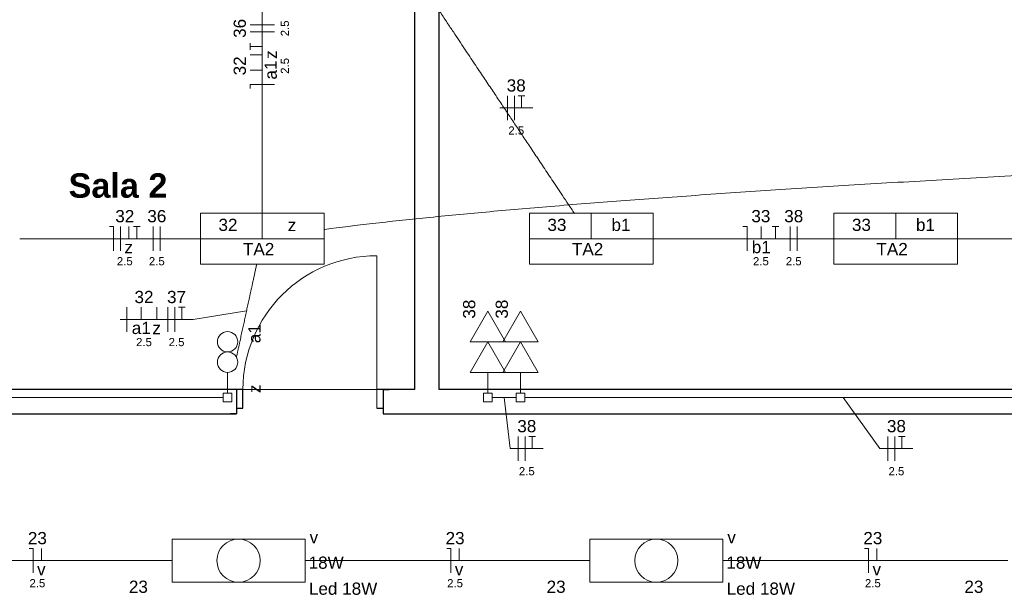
# Model space of a CAD drawing. Header units: millimetres. Extents: x 55082 to 85113, y -5867 to -946.
# Tile 11 of 77: x 56494 to 57098, y -3911 to -3560. Entities that reach past the tile are written whole.
import ezdxf

# ---------------------------------------------------------------- set-up
doc = ezdxf.new("R2010")
doc.units = ezdxf.units.MM
doc.header["$MEASUREMENT"] = 0
for name, color, linetype, lineweight in [('EL-Condutos', 5, 'Continuous', 20), ('EL-Fios (Fase 1)', 7, 'Continuous', 5), ('EL-Fios (Fase 2)', 7, 'Continuous', 5), ('EL-Fios (Fase 3)', 7, 'Continuous', 5), ('EL-Fios (Neutro)', 7, 'Continuous', 5), ('EL-Fios (Retorno)', 7, 'Continuous', 5), ('EL-Fios (Terra)', 7, 'Continuous', 5), ('EL-Textos fios', 7, 'Continuous', 20), ('FINA', 8, 'Continuous', 5), ('P-SIMBOL', 5, 'Continuous', 20), ('Textos', 7, 'Continuous', 5)]:
    doc.layers.add(name, color=color, linetype=linetype, lineweight=lineweight)
doc.styles.add('Arial', font='arial.ttf')
doc.styles.add('ArialN', font='arialbd.ttf')

msp = doc.modelspace()

# ---------------------------------------------------------------- linework, layer by layer
for p, q in [((56631, -3787.14), (56176.23, -3787.14)), ((56627, -3787.14), (56623.3, -3787.14)), ((56627, -3787.14), (56627, -3802.14)), ((56627, -3787.14), (56627, -3802.14)), ((56631, -3798.64), (56631, -3787.14)), ((56736.23, -3787.14), (56713, -3787.14)), ((56717, -3787.14), (56717, -3802.14)), ((56717, -3787.14), (56720.7, -3787.14)), ((56717, -3787.14), (56717, -3802.14)), ((57214.72, -3787.14), (56751.23, -3787.14)), ((56141.05, -3802.14), (56627, -3802.14)), ((56627, -3802.14), (56623.3, -3802.14)), ((56627, -3798.64), (56631, -3798.64)), ((56713, -3798.64), (56717, -3798.64)), ((56717, -3802.14), (56720.7, -3802.14))]:
    msp.add_line(p, q)
for points in [[(56736.23, -3047.14), (56736.23, -3787.14)], [(56751.23, -3787.14), (56751.23, -3047.14)], [(56717, -3802.14), (57210.72, -3802.14)]]:
    msp.add_lwpolyline(points)
at = {"layer": 'EL-Condutos', "linetype": 'Continuous', "ltscale": 50}
for points in [[(56642.89, -3678.95), (56642.89, -3671.94), (56642.89, -3665.31), (56642.89, -3659.05), (56642.89, -3653.13), (56642.89, -3647.51), (56642.89, -3642.18), (56642.89, -3637.1), (56642.89, -3632.24), (56642.89, -3627.57), (56642.89, -3623.08), (56642.89, -3618.72), (56642.89, -3614.48), (56642.89, -3610.32), (56642.89, -3606.22), (56642.89, -3602.14), (56642.89, -3598.07), (56642.89, -3593.97), (56642.89, -3589.81), (56642.89, -3585.57), (56642.89, -3581.21), (56642.89, -3576.72), (56642.89, -3572.05), (56642.89, -3567.19), (56642.89, -3562.11), (56642.89, -3556.77), (56642.89, -3551.16), (56642.89, -3545.24), (56642.89, -3538.98), (56642.89, -3532.35), (56642.89, -3525.34)], [(56834.21, -3679.13), (56830.47, -3673.51), (56826.94, -3668.21), (56823.61, -3663.21), (56820.45, -3658.49), (56817.47, -3654.01), (56814.63, -3649.76), (56811.93, -3645.7), (56809.34, -3641.82), (56806.85, -3638.08), (56804.44, -3634.47), (56802.1, -3630.95), (56799.8, -3627.51), (56797.54, -3624.12), (56795.3, -3620.76), (56793.05, -3617.39), (56790.79, -3613.99), (56788.49, -3610.55), (56786.15, -3607.03), (56783.73, -3603.4), (56781.23, -3599.66), (56778.64, -3595.76), (56775.92, -3591.69), (56773.07, -3587.42), (56770.07, -3582.92), (56766.91, -3578.17), (56763.56, -3573.15), (56760.01, -3567.83), (56756.25, -3562.18), (56752.25, -3556.19), (56748.01, -3549.82)], [(58471.23, -3611.98), (58404.23, -3613.03), (58336.15, -3614.22), (58267.16, -3615.54), (58197.41, -3616.99), (58127.1, -3618.58), (58056.37, -3620.28), (57985.42, -3622.11), (57914.39, -3624.06), (57843.48, -3626.12), (57772.84, -3628.29), (57702.65, -3630.56), (57633.08, -3632.94), (57564.3, -3635.41), (57496.48, -3637.98), (57429.79, -3640.64), (57364.4, -3643.39), (57300.49, -3646.22), (57238.21, -3649.13), (57177.75, -3652.12), (57119.28, -3655.18), (57062.95, -3658.31), (57008.96, -3661.5), (56957.45, -3664.75), (56908.62, -3668.06), (56862.62, -3671.43), (56819.63, -3674.85), (56779.82, -3678.31), (56743.35, -3681.81), (56710.41, -3685.35), (56681.16, -3688.93)], [(56604.95, -3694.64), (56600.36, -3694.64), (56595.95, -3694.64), (56591.72, -3694.64), (56587.64, -3694.64), (56583.72, -3694.64), (56579.92, -3694.64), (56576.25, -3694.64), (56572.68, -3694.64), (56569.2, -3694.64), (56565.81, -3694.64), (56562.48, -3694.64), (56559.2, -3694.64), (56555.96, -3694.64), (56552.75, -3694.64), (56549.56, -3694.64), (56546.36, -3694.64), (56543.15, -3694.64), (56539.92, -3694.64), (56536.64, -3694.64), (56533.31, -3694.64), (56529.92, -3694.64), (56526.44, -3694.64), (56522.87, -3694.64), (56519.2, -3694.64), (56515.4, -3694.64), (56511.47, -3694.64), (56507.4, -3694.64), (56503.17, -3694.64), (56498.76, -3694.64), (56494.17, -3694.64)], [(56993.28, -3694.64), (56988.69, -3694.64), (56984.29, -3694.64), (56980.05, -3694.64), (56975.98, -3694.64), (56972.05, -3694.64), (56968.25, -3694.64), (56964.58, -3694.64), (56961.01, -3694.64), (56957.54, -3694.64), (56954.14, -3694.64), (56950.81, -3694.64), (56947.53, -3694.64), (56944.3, -3694.64), (56941.09, -3694.64), (56937.89, -3694.64), (56934.7, -3694.64), (56931.49, -3694.64), (56928.25, -3694.64), (56924.97, -3694.64), (56921.64, -3694.64), (56918.25, -3694.64), (56914.77, -3694.64), (56911.2, -3694.64), (56907.53, -3694.64), (56903.73, -3694.64), (56899.81, -3694.64), (56895.73, -3694.64), (56891.5, -3694.64), (56887.09, -3694.64), (56882.5, -3694.64)], [(57179.95, -3694.64), (57175.36, -3694.64), (57170.95, -3694.64), (57166.72, -3694.64), (57162.64, -3694.64), (57158.72, -3694.64), (57154.92, -3694.64), (57151.25, -3694.64), (57147.68, -3694.64), (57144.2, -3694.64), (57140.81, -3694.64), (57137.48, -3694.64), (57134.2, -3694.64), (57130.96, -3694.64), (57127.75, -3694.64), (57124.56, -3694.64), (57121.36, -3694.64), (57118.15, -3694.64), (57114.92, -3694.64), (57111.64, -3694.64), (57108.31, -3694.64), (57104.92, -3694.64), (57101.44, -3694.64), (57097.87, -3694.64), (57094.2, -3694.64), (57090.4, -3694.64), (57086.47, -3694.64), (57082.4, -3694.64), (57078.17, -3694.64), (57073.76, -3694.64), (57069.17, -3694.64)], [(56627.03, -3767.31), (56627.5, -3765.14), (56627.96, -3763.06), (56628.4, -3761.05), (56628.82, -3759.1), (56629.23, -3757.22), (56629.63, -3755.39), (56630.02, -3753.6), (56630.4, -3751.86), (56630.77, -3750.15), (56631.14, -3748.46), (56631.51, -3746.8), (56631.87, -3745.15), (56632.22, -3743.51), (56632.58, -3741.87), (56632.94, -3740.22), (56633.31, -3738.56), (56633.67, -3736.88), (56634.04, -3735.17), (56634.42, -3733.43), (56634.81, -3731.65), (56635.21, -3729.83), (56635.62, -3727.95), (56636.04, -3726.02), (56636.48, -3724.01), (56636.93, -3721.94), (56637.4, -3719.79), (56637.89, -3717.55), (56638.4, -3715.22), (56638.93, -3712.79), (56639.48, -3710.26)], [(56618.98, -3792.14), (56600.19, -3792.14), (56582.59, -3792.14), (56566.11, -3792.14), (56550.65, -3792.14), (56536.14, -3792.14), (56522.48, -3792.14), (56509.59, -3792.14), (56497.38, -3792.14), (56485.77, -3792.14), (56474.68, -3792.14), (56464.01, -3792.14), (56453.69, -3792.14), (56443.62, -3792.14), (56433.73, -3792.14), (56423.92, -3792.14), (56414.11, -3792.14), (56404.21, -3792.14), (56394.14, -3792.14), (56383.82, -3792.14), (56373.15, -3792.14), (56362.06, -3792.14), (56350.45, -3792.14), (56338.24, -3792.14), (56325.35, -3792.14), (56311.69, -3792.14), (56297.18, -3792.14), (56281.72, -3792.14), (56265.24, -3792.14), (56247.65, -3792.14), (56228.85, -3792.14)], [(56783.89, -3792.14), (56784.54, -3792.14), (56785.15, -3792.14), (56785.73, -3792.14), (56786.29, -3792.14), (56786.82, -3792.14), (56787.32, -3792.14), (56787.81, -3792.14), (56788.28, -3792.14), (56788.73, -3792.14), (56789.17, -3792.14), (56789.59, -3792.14), (56790.01, -3792.14), (56790.42, -3792.14), (56790.82, -3792.14), (56791.23, -3792.14), (56791.63, -3792.14), (56792.03, -3792.14), (56792.44, -3792.14), (56792.86, -3792.14), (56793.28, -3792.14), (56793.72, -3792.14), (56794.17, -3792.14), (56794.64, -3792.14), (56795.13, -3792.14), (56795.63, -3792.14), (56796.16, -3792.14), (56796.72, -3792.14), (56797.3, -3792.14), (56797.91, -3792.14), (56798.56, -3792.14)], [(57193.98, -3792.14), (57175.19, -3792.14), (57157.59, -3792.14), (57141.11, -3792.14), (57125.65, -3792.14), (57111.14, -3792.14), (57097.48, -3792.14), (57084.59, -3792.14), (57072.38, -3792.14), (57060.77, -3792.14), (57049.68, -3792.14), (57039.01, -3792.14), (57028.69, -3792.14), (57018.62, -3792.14), (57008.73, -3792.14), (56998.92, -3792.14), (56989.11, -3792.14), (56979.21, -3792.14), (56969.14, -3792.14), (56958.82, -3792.14), (56948.15, -3792.14), (56937.06, -3792.14), (56925.45, -3792.14), (56913.24, -3792.14), (56900.35, -3792.14), (56886.69, -3792.14), (56872.18, -3792.14), (56856.72, -3792.14), (56840.24, -3792.14), (56822.65, -3792.14), (56803.85, -3792.14)], [(56587.67, -3892.14), (56580.14, -3892.14), (56572.96, -3892.14), (56566.11, -3892.14), (56559.56, -3892.14), (56553.29, -3892.14), (56547.27, -3892.14), (56541.48, -3892.14), (56535.89, -3892.14), (56530.48, -3892.14), (56525.22, -3892.14), (56520.08, -3892.14), (56515.05, -3892.14), (56510.09, -3892.14), (56505.18, -3892.14), (56500.29, -3892.14), (56495.41, -3892.14), (56490.5, -3892.14), (56485.54, -3892.14), (56480.51, -3892.14), (56475.37, -3892.14), (56470.11, -3892.14), (56464.7, -3892.14), (56459.11, -3892.14), (56453.31, -3892.14), (56447.3, -3892.14), (56441.03, -3892.14), (56434.48, -3892.14), (56427.63, -3892.14), (56420.45, -3892.14), (56412.92, -3892.14)], [(56843.75, -3892.14), (56836.22, -3892.14), (56829.04, -3892.14), (56822.19, -3892.14), (56815.65, -3892.14), (56809.38, -3892.14), (56803.36, -3892.14), (56797.57, -3892.14), (56791.98, -3892.14), (56786.56, -3892.14), (56781.3, -3892.14), (56776.17, -3892.14), (56771.13, -3892.14), (56766.17, -3892.14), (56761.26, -3892.14), (56756.38, -3892.14), (56751.49, -3892.14), (56746.58, -3892.14), (56741.62, -3892.14), (56736.59, -3892.14), (56731.45, -3892.14), (56726.19, -3892.14), (56720.78, -3892.14), (56715.19, -3892.14), (56709.4, -3892.14), (56703.38, -3892.14), (56697.11, -3892.14), (56690.56, -3892.14), (56683.71, -3892.14), (56676.54, -3892.14), (56669.01, -3892.14)], [(57099.83, -3892.14), (57092.3, -3892.14), (57085.13, -3892.14), (57078.28, -3892.14), (57071.73, -3892.14), (57065.46, -3892.14), (57059.44, -3892.14), (57053.65, -3892.14), (57048.06, -3892.14), (57042.65, -3892.14), (57037.39, -3892.14), (57032.25, -3892.14), (57027.21, -3892.14), (57022.25, -3892.14), (57017.35, -3892.14), (57012.46, -3892.14), (57007.58, -3892.14), (57002.67, -3892.14), (56997.71, -3892.14), (56992.67, -3892.14), (56987.54, -3892.14), (56982.28, -3892.14), (56976.86, -3892.14), (56971.27, -3892.14), (56965.48, -3892.14), (56959.46, -3892.14), (56953.19, -3892.14), (56946.65, -3892.14), (56939.8, -3892.14), (56932.62, -3892.14), (56925.09, -3892.14)]]:
    msp.add_spline(points, degree=3, dxfattribs=at)
at = {"layer": 'EL-Fios (Fase 1)'}
for p, q in [((56650.39, -3567.79), (56635.39, -3567.79)), ((56793.25, -3621.97), (56793.25, -3606.97)), ((56576.08, -3702.14), (56576.08, -3687.14)), ((56966.53, -3702.14), (56966.53, -3687.14)), ((56585.02, -3751.74), (56585.02, -3736.74)), ((56799.75, -3830.95), (56799.75, -3815.95)), ((57026.34, -3830.95), (57026.34, -3815.95))]:
    msp.add_line(p, q, dxfattribs=at)
at = {"layer": 'EL-Fios (Fase 2)'}
for p, q in [((56797.54, -3621.97), (56797.54, -3606.97)), ((56970.82, -3702.14), (56970.82, -3687.14)), ((56589.31, -3751.74), (56589.31, -3736.74)), ((56804.04, -3830.95), (56804.04, -3815.95)), ((57030.62, -3830.95), (57030.62, -3815.95))]:
    msp.add_line(p, q, dxfattribs=at)
at = {"layer": 'EL-Fios (Fase 3)'}
for p, q in [((56650.39, -3563.51), (56635.39, -3563.51)), ((56555.99, -3702.14), (56555.99, -3687.14)), ((56580.36, -3702.14), (56580.36, -3687.14)), ((56559.93, -3751.74), (56559.93, -3736.74))]:
    msp.add_line(p, q, dxfattribs=at)
at = {"layer": 'EL-Fios (Neutro)'}
for p, q in [((56650.39, -3600), (56635.39, -3600)), ((56635.39, -3602.5), (56635.39, -3600)), ((56549.2, -3687.14), (56551.7, -3687.14)), ((56551.7, -3702.14), (56551.7, -3687.14)), ((56937.53, -3687.14), (56940.03, -3687.14)), ((56940.03, -3702.14), (56940.03, -3687.14)), ((56499.94, -3884.64), (56502.44, -3884.64)), ((56502.44, -3899.64), (56502.44, -3884.64)), ((56756.02, -3884.64), (56758.52, -3884.64)), ((56758.52, -3899.64), (56758.52, -3884.64)), ((57012.1, -3884.64), (57014.6, -3884.64)), ((57014.6, -3899.64), (57014.6, -3884.64))]:
    msp.add_line(p, q, dxfattribs=at)
at = {"layer": 'EL-Fios (Retorno)'}
for p, q in [((56642.89, -3581.79), (56635.39, -3581.79)), ((56642.89, -3591.25), (56635.39, -3591.25)), ((56560.99, -3694.64), (56560.99, -3687.14)), ((56948.78, -3694.64), (56948.78, -3687.14)), ((56568.68, -3744.24), (56568.68, -3736.74)), ((56578.15, -3744.24), (56578.15, -3736.74)), ((56507.44, -3892.14), (56507.44, -3884.64)), ((56763.52, -3892.14), (56763.52, -3884.64)), ((57019.6, -3892.14), (57019.6, -3884.64))]:
    msp.add_line(p, q, dxfattribs=at)
at = {"layer": 'EL-Fios (Terra)'}
for points in [[(56642.89, -3576.79), (56635.39, -3576.79), (56635.39, -3578.79), (56635.39, -3574.79)], [(56801.83, -3614.47), (56801.83, -3606.97), (56799.83, -3606.97), (56803.83, -3606.97)], [(56565.99, -3694.64), (56565.99, -3687.14), (56563.99, -3687.14), (56567.99, -3687.14)], [(56957.53, -3694.64), (56957.53, -3687.14), (56955.53, -3687.14), (56959.53, -3687.14)], [(56593.59, -3744.24), (56593.59, -3736.74), (56591.59, -3736.74), (56595.59, -3736.74)], [(56808.32, -3823.45), (56808.32, -3815.95), (56806.32, -3815.95), (56810.32, -3815.95)], [(57034.91, -3823.45), (57034.91, -3815.95), (57032.91, -3815.95), (57036.91, -3815.95)]]:
    msp.add_lwpolyline(points, dxfattribs=at)
at = {"layer": 'EL-Textos fios'}
for p, q in [((56791.11, -3614.47), (56788.43, -3614.47)), ((56788.43, -3614.47), (56808.65, -3614.47)), ((56633.25, -3738.82), (56600.42, -3744.24)), ((56555.65, -3744.24), (56600.42, -3744.24)), ((56791.23, -3792.14), (56794.93, -3823.45)), ((56998.92, -3792.14), (57021.51, -3823.45)), ((56794.93, -3823.45), (56815.15, -3823.45)), ((57021.51, -3823.45), (57041.73, -3823.45))]:
    msp.add_line(p, q, dxfattribs=at)
at = {"layer": 'FINA'}
msp.add_line((56713, -3705.14), (56713, -3798.64), dxfattribs=at)
for points in [[(56176.23, -3047.14), (56176.23, -3787.14), (56736.23, -3787.14), (56736.23, -3047.14)], [(56751.23, -3047.14), (56751.23, -3787.14), (57311.23, -3787.14), (57311.23, -3047.14)]]:
    msp.add_lwpolyline(points, close=True, dxfattribs=at)
msp.add_arc((56713, -3787.14), 82, 90, 180, dxfattribs=at)
at = {"layer": 'P-SIMBOL'}
for p, q in [((56604.97, -3679.08), (56604.97, -3710.21)), ((56604.97, -3679.08), (56680.82, -3679.08)), ((56642.89, -3694.64), (56642.89, -3679.08)), ((56680.82, -3679.08), (56680.82, -3710.21)), ((56806.63, -3679.08), (56806.63, -3710.21)), ((56806.63, -3679.08), (56882.48, -3679.08)), ((56844.56, -3694.64), (56844.56, -3679.08)), ((56882.48, -3679.08), (56882.48, -3710.21)), ((56993.3, -3679.08), (56993.3, -3710.21)), ((56993.3, -3679.08), (57069.15, -3679.08)), ((57031.23, -3694.64), (57031.23, -3679.08)), ((57069.15, -3679.08), (57069.15, -3710.21)), ((56604.97, -3694.64), (56680.82, -3694.64)), ((56806.63, -3694.64), (56882.48, -3694.64)), ((56993.3, -3694.64), (57069.15, -3694.64)), ((56604.97, -3710.21), (56680.82, -3710.21)), ((56806.63, -3710.21), (56882.48, -3710.21)), ((56993.3, -3710.21), (57069.15, -3710.21)), ((56770.41, -3757.91), (56781.23, -3739.16)), ((56781.23, -3739.16), (56792.06, -3757.91)), ((56790.41, -3757.91), (56801.23, -3739.16)), ((56801.23, -3739.16), (56812.06, -3757.91)), ((56770.4, -3776.69), (56781.23, -3757.94)), ((56792.06, -3757.91), (56770.41, -3757.91)), ((56781.23, -3757.94), (56792.05, -3776.69)), ((56790.4, -3776.69), (56801.23, -3757.94)), ((56812.06, -3757.91), (56790.41, -3757.91)), ((56801.23, -3757.94), (56812.05, -3776.69)), ((56621.59, -3776.64), (56621.59, -3789.49)), ((56792.05, -3776.69), (56770.4, -3776.69)), ((56781.23, -3776.69), (56781.23, -3789.49)), ((56812.05, -3776.69), (56790.4, -3776.69)), ((56801.23, -3776.69), (56801.23, -3789.49)), ((56618.93, -3789.49), (56624.24, -3789.49)), ((56618.93, -3794.8), (56618.93, -3789.49)), ((56624.24, -3789.49), (56624.24, -3794.8)), ((56778.57, -3789.49), (56783.88, -3789.49)), ((56778.57, -3794.8), (56778.57, -3789.49)), ((56783.88, -3789.49), (56783.88, -3794.8)), ((56798.57, -3789.49), (56803.88, -3789.49)), ((56798.57, -3794.8), (56798.57, -3789.49)), ((56803.88, -3789.49), (56803.88, -3794.8)), ((56624.24, -3794.8), (56618.93, -3794.8)), ((56783.88, -3794.8), (56778.57, -3794.8)), ((56803.88, -3794.8), (56798.57, -3794.8)), ((56587.54, -3878.89), (56669.14, -3878.89)), ((56587.54, -3878.89), (56587.54, -3905.39)), ((56669.14, -3878.89), (56669.14, -3905.39)), ((56843.62, -3878.89), (56925.22, -3878.89)), ((56843.62, -3878.89), (56843.62, -3905.39)), ((56925.22, -3878.89), (56925.22, -3905.39)), ((56587.54, -3905.39), (56669.14, -3905.39)), ((56843.62, -3905.39), (56925.22, -3905.39))]:
    msp.add_line(p, q, dxfattribs=at)
for centre, radius in [((56621.59, -3757.89), 6.25), ((56621.59, -3770.39), 6.25), ((56628.34, -3892.14), 13.25), ((56884.42, -3892.14), 13.25)]:
    msp.add_circle(centre, radius, dxfattribs=at)

# ---------------------------------------------------------------- texts
at = {"layer": 'EL-Textos fios', "attachment_point": 8, "rotation": 90.00021, "line_spacing_factor": 0.6, "style": 'Arial'}
for s, insert, char_height, width in [('36', (56632.92, -3565.65), 7.5, 23.3003), ('2.5', (56659.29, -3565.65), 5, 19.4131), ('32', (56632.92, -3588.64), 7.5, 23.3003), ('z', (56651.89, -3581.79), 7.5, 10.484), ('2.5', (56659.29, -3588.64), 5, 19.4131), ('a1', (56651.89, -3591.25), 7.5, 23.3003)]:
    msp.add_mtext(s, dxfattribs=dict(at, insert=insert, char_height=char_height, width=width))
at = {"layer": 'EL-Textos fios', "attachment_point": 8, "line_spacing_factor": 0.6, "style": 'Arial'}
for s, insert, char_height, width in [('38', (56798.54, -3604.5), 7.5, 23.3003), ('2.5', (56798.54, -3630.87), 5, 19.4131), ('32', (56558.59, -3684.67), 7.5, 23.3003), ('36', (56578.22, -3684.67), 7.5, 23.3003), ('33', (56948.53, -3684.67), 7.5, 23.3003), ('38', (56968.67, -3684.67), 7.5, 23.3003), ('b1', (56948.78, -3703.64), 7.5, 23.3003), ('z', (56560.99, -3703.64), 7.5, 10.484), ('2.5', (56558.59, -3711.04), 5, 19.4131), ('2.5', (56578.22, -3711.04), 5, 19.4131), ('2.5', (56948.53, -3711.04), 5, 19.4131), ('2.5', (56968.67, -3711.04), 5, 19.4131), ('32', (56570.35, -3734.26), 7.5, 23.3003), ('37', (56590.31, -3734.26), 7.5, 23.3003), ('a1', (56568.68, -3753.24), 7.5, 23.3003), ('z', (56578.15, -3753.24), 7.5, 10.484), ('2.5', (56570.35, -3760.64), 5, 19.4131), ('2.5', (56590.31, -3760.64), 5, 19.4131), ('38', (56805.04, -3813.48), 7.5, 23.3003), ('38', (57031.62, -3813.48), 7.5, 23.3003), ('2.5', (56805.04, -3839.85), 5, 19.4131), ('2.5', (57031.62, -3839.85), 5, 19.4131), ('23', (56505, -3882.17), 7.5, 23.3003), ('23', (56761.08, -3882.17), 7.5, 23.3003), ('23', (57017.16, -3882.17), 7.5, 23.3003), ('v', (56507.44, -3901.14), 7.5, 10.484), ('v', (56763.52, -3901.14), 7.5, 10.484), ('v', (57019.6, -3901.14), 7.5, 10.484), ('2.5', (56505, -3908.54), 5, 19.4131), ('2.5', (56761.08, -3908.54), 5, 19.4131), ('2.5', (57017.16, -3908.54), 5, 19.4131)]:
    msp.add_mtext(s, dxfattribs=dict(at, insert=insert, char_height=char_height, width=width))
at = {"layer": 'FINA', "insert": (56524.13, -3654.53), "char_height": 15, "width": 121.1433, "attachment_point": 1, "style": 'ArialN'}
msp.add_mtext('Sala 2', dxfattribs=at)
at = {"layer": 'Textos', "char_height": 7.5, "line_spacing_factor": 0.6, "style": 'Arial'}
for s, insert, width, attachment_point in [('32', (56621.84, -3690.02), 23.3003, 8), ('33', (56823.51, -3690.02), 23.3003, 8), ('b1', (56862.76, -3690.02), 23.3003, 8), ('33', (57010.18, -3690.02), 23.3003, 8), ('b1', (57049.43, -3690.02), 23.3003, 8), ('z', (56661.09, -3690.02), 10.484, 8), ('TA2', (56640.64, -3704.77), 38.4375, 8), ('TA2', (56842.31, -3704.77), 38.4375, 8), ('TA2', (57028.98, -3704.77), 38.4375, 8), ('v', (56671.88, -3881.51), 10.484, 7), ('v', (56927.96, -3881.51), 10.484, 7), ('18W', (56671.27, -3897.23), 43.0793, 7), ('18W', (56927.35, -3897.23), 43.0793, 7), ('23', (56561.11, -3912.01), 23.3003, 7), ('Led 18W', (56671.46, -3913.17), 83.8491, 7), ('23', (56817.19, -3912.01), 23.3003, 7), ('Led 18W', (56927.54, -3913.17), 83.8491, 7), ('23', (57073.28, -3912.01), 23.3003, 7)]:
    msp.add_mtext(s, dxfattribs=dict(at, insert=insert, width=width, attachment_point=attachment_point))
at = {"layer": 'Textos', "char_height": 7.5, "rotation": 90.00021, "line_spacing_factor": 0.6, "style": 'Arial'}
for s, insert, width, attachment_point in [('38', (56773.53, -3737.86), 23.3003, 8), ('38', (56793.53, -3737.86), 23.3003, 8), ('a1', (56641.89, -3752.94), 23.3003, 8), ('z', (56641.83, -3789.34), 10.484, 7)]:
    msp.add_mtext(s, dxfattribs=dict(at, insert=insert, width=width, attachment_point=attachment_point))

doc.saveas('drawing.dxf')
